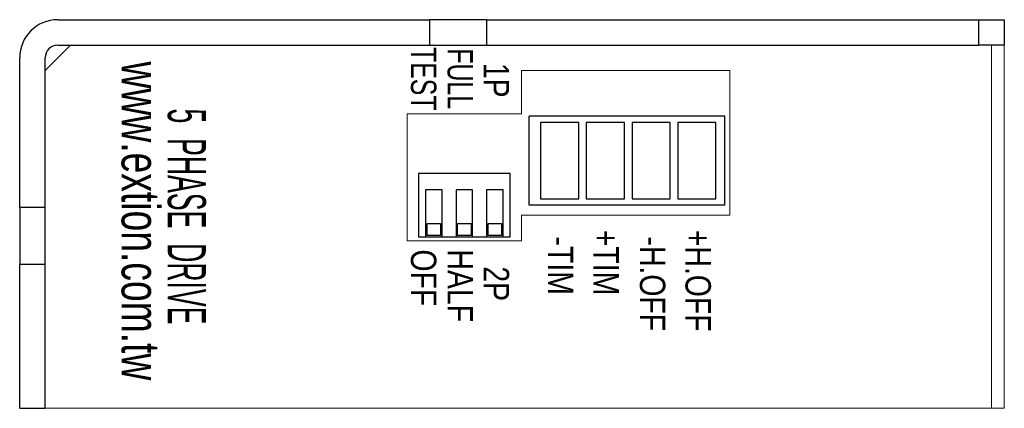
# Model space of a CAD drawing. Extents: x 6 to 155, y 6 to 169.
# Tile 4 of 4: x 6 to 84, y 138 to 169. Entities that reach past the tile are written whole.
import ezdxf

# ---------------------------------------------------------------- set-up
doc = ezdxf.new("R2010")
doc.units = 0
doc.header["$LTSCALE"] = 8
doc.header["$MEASUREMENT"] = 0
doc.layers.get('0').update_dxf_attribs({"linetype": 'CONTINUOUS'})
doc.styles.get("Standard").update_dxf_attribs({"font": 'ARIAL.TTF'})

msp = doc.modelspace()

# ---------------------------------------------------------------- linework, layer by layer
at = {"color": 7, "linetype": 'Continuous'}
for p, q in [((9, 168.613), (38.25, 168.613)), ((38.25, 168.613), (38.25, 166.613)), ((42.75, 168.613), (38.25, 168.613)), ((42.75, 168.613), (42.75, 166.613)), ((42.75, 168.613), (81.5, 168.613)), ((81.5, 166.613), (81.5, 168.613)), ((81.5, 168.613), (83.5, 168.613)), ((83.5, 168.613), (83.5, 166.613)), ((9, 166.613), (38.25, 166.613)), ((38.25, 166.613), (42.75, 166.613)), ((42.75, 166.613), (81.5, 166.613)), ((83.5, 166.613), (81.5, 166.613)), ((6, 153.863), (6, 165.613)), ((8, 153.863), (8, 165.613)), ((6, 153.863), (8, 153.863)), ((6, 153.863), (6, 149.363)), ((8, 149.363), (8, 153.863)), ((6, 149.363), (8, 149.363)), ((6, 138.013), (6, 149.363)), ((8, 138.013), (8, 149.363)), ((6, 138.013), (8, 138.013))]:
    msp.add_line(p, q, dxfattribs=at)
at = {"color": 7, "linetype": 'Continuous', "lineweight": 15}
for p, q in [((10, 166.613), (8, 164.613)), ((83.5, 166.613), (10, 166.613)), ((82.5, 138.013), (82.5, 166.613)), ((83.5, 138.013), (83.5, 166.613)), ((8, 164.613), (8, 155.613)), ((61.9, 164.613), (45.5, 164.613)), ((45.5, 164.613), (45.5, 161.213)), ((61.9, 153.213), (61.9, 164.613)), ((45.5, 161.213), (36.5, 161.213)), ((36.5, 161.213), (36.5, 151.213)), ((8, 153.613), (8, 140.013)), ((45.5, 151.213), (45.5, 153.213)), ((45.5, 153.213), (61.9, 153.213)), ((36.5, 151.213), (45.5, 151.213)), ((8, 138.013), (8, 140.013)), ((83.5, 138.013), (8, 138.013))]:
    msp.add_line(p, q, dxfattribs=at)
at = {"linetype": 'Continuous'}
for p, q in [((46.1, 154.013), (46.1, 161.013)), ((61.5, 161.013), (46.1, 161.013)), ((50, 160.513), (47, 160.513)), ((47, 160.513), (47, 154.513)), ((50, 154.513), (50, 160.513)), ((50.6, 160.513), (50.6, 154.513)), ((53.6, 160.513), (50.6, 160.513)), ((53.6, 154.513), (53.6, 160.513)), ((54.2, 160.513), (54.2, 154.513)), ((57.2, 160.513), (54.2, 160.513)), ((57.2, 154.513), (57.2, 160.513)), ((57.8, 160.513), (57.8, 154.513)), ((60.8, 160.513), (57.8, 160.513)), ((60.8, 154.513), (60.8, 160.513)), ((61.5, 154.013), (61.5, 161.013)), ((37.4, 156.513), (37.4, 151.513)), ((44.6, 156.513), (37.4, 156.513)), ((44.6, 151.513), (44.6, 156.513)), ((39.25, 155.213), (37.95, 155.213)), ((37.95, 155.213), (37.95, 151.513)), ((39.25, 151.513), (39.25, 155.213)), ((41.65, 155.213), (40.35, 155.213)), ((40.35, 155.213), (40.35, 151.513)), ((41.65, 151.513), (41.65, 155.213)), ((44.05, 155.213), (42.75, 155.213)), ((42.75, 155.213), (42.75, 151.513)), ((44.05, 151.513), (44.05, 155.213)), ((47, 154.513), (50, 154.513)), ((50.6, 154.513), (53.6, 154.513)), ((54.2, 154.513), (57.2, 154.513)), ((57.8, 154.513), (60.8, 154.513)), ((61.5, 154.013), (46.1, 154.013)), ((38.064, 151.619), (38.064, 152.572)), ((38.064, 152.572), (39.128, 152.572)), ((39.128, 152.572), (39.128, 151.619)), ((40.464, 152.572), (41.528, 152.572)), ((40.464, 151.619), (40.464, 152.572)), ((41.528, 152.572), (41.528, 151.619)), ((42.864, 151.619), (42.864, 152.572)), ((42.864, 152.572), (43.928, 152.572)), ((43.928, 152.572), (43.928, 151.619)), ((37.4, 151.513), (37.95, 151.513)), ((37.95, 151.513), (39.25, 151.513)), ((39.128, 151.619), (38.064, 151.619)), ((39.25, 151.513), (40.35, 151.513)), ((40.35, 151.513), (41.65, 151.513)), ((41.528, 151.619), (40.464, 151.619)), ((41.65, 151.513), (42.75, 151.513)), ((42.75, 151.513), (44.05, 151.513)), ((43.928, 151.619), (42.864, 151.619)), ((44.05, 151.513), (44.6, 151.513))]:
    msp.add_line(p, q, dxfattribs=at)
at = {"color": 7, "linetype": 'Continuous'}
for radius in [3, 1]:
    msp.add_arc((9, 165.613), radius, 90, 180, dxfattribs=at)

# ---------------------------------------------------------------- texts
for s, height, width, p in [('TEST', 2, 0.7, (36.795, 166.463)), ('FULL', 2, 0.7, (39.676, 166.357)), ('www.extion.com.tw', 3, 0.7, (14.022, 165.32)), ('1P', 2, 0.8, (42.524, 165.218)), ('5  PHASE  DRIVE', 3, 0.5, (17.655, 161.618)), ('+TIM', 2, 0.8, (51.159, 152.066)), ('+H.OFF', 2, 0.8, (58.404, 152.066)), ('-TIM', 2, 0.8, (47.571, 151.539)), ('-H.OFF', 2, 0.8, (54.816, 151.539)), ('OFF', 2, 0.8, (36.795, 150.522)), ('HALF', 2, 0.8, (39.676, 150.522)), ('2P', 2, 0.8, (42.524, 149.191))]:
    msp.add_text(s, height=height, rotation=270, dxfattribs=dict(width=width)).set_placement(p)

doc.saveas('drawing.dxf')
